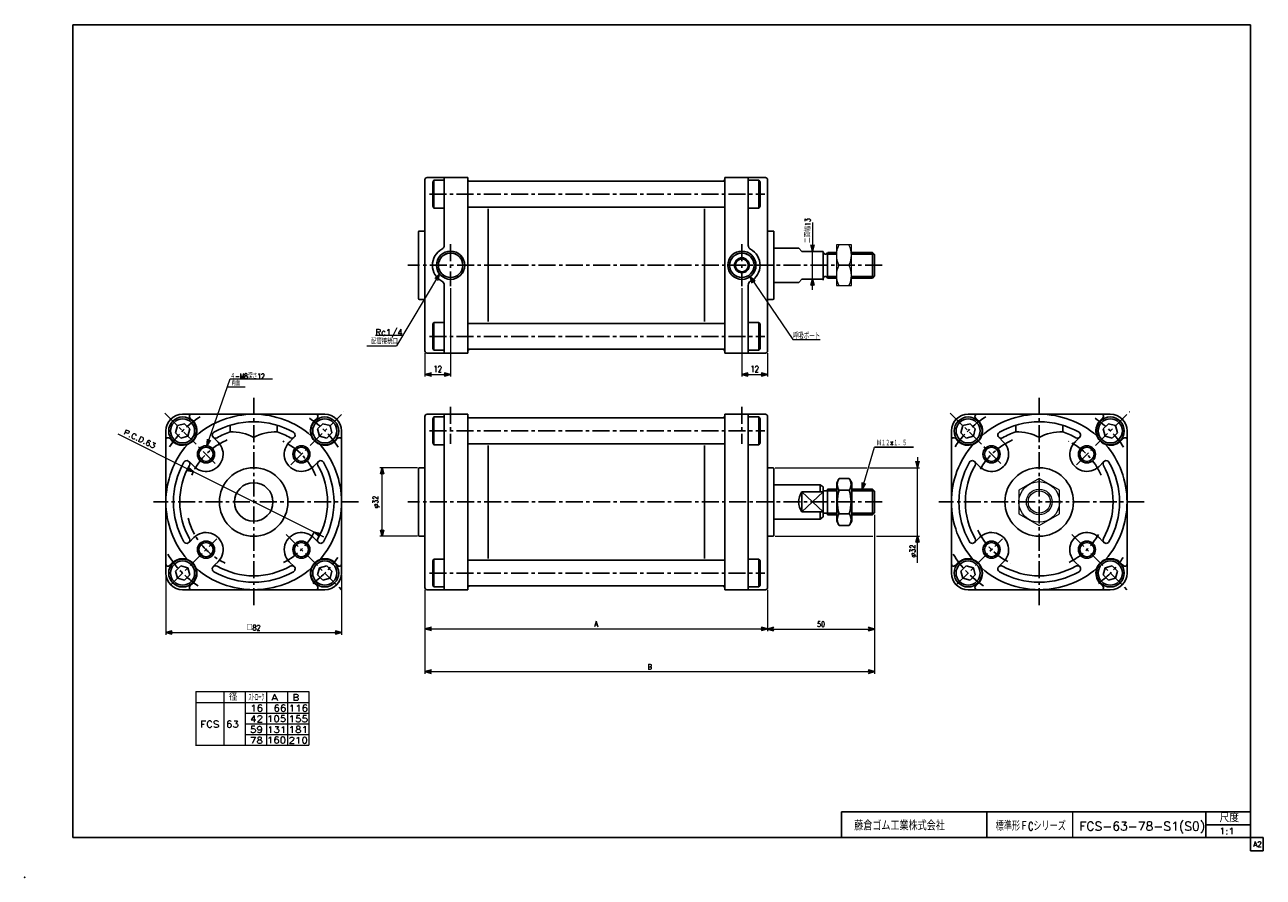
# Model space of a CAD drawing. Header units: millimetres. Extents: x -297 to 281, y -210 to 188.
import ezdxf
from ezdxf.enums import TextEntityAlignment as Align

# ---------------------------------------------------------------- set-up
doc = ezdxf.new("R2010")
doc.units = ezdxf.units.MM
doc.header["$LTSCALE"] = 0.25
doc.header["$PDSIZE"] = 1
doc.linetypes.add('CENTER', pattern=[50.8, 31.75, -6.35, 6.35, -6.35])
doc.layers.add('Layer0016', color=7, linetype='Continuous')
doc.styles.add('FdaStyle0', font='txt.shx', dxfattribs={"width": 0.75, "bigfont": 'bigfont'})
doc.dimstyles.new('DaDimRotatedStyle', dxfattribs={"dimtxt": 2.5, "dimasz": 3.000002, "dimexe": 1, "dimexo": 1, "dimgap": 1, "dimtad": 3, "dimdsep": 46, "dimtxsty": 'FdaStyle0', "dimblk1": 'OPEN30', "dimblk2": 'OPEN30', "dimsah": 1, "dimcen": 0.09, "dimclrd": 4, "dimclre": 4, "dimclrt": 4, "dimadec": 0, "dimazin": 2, "dimtfac": 1, "dimtdec": 4, "dimtmove": 0, "dimatfit": 0, "dimfxl": 1, "dimarcsym": 0})

# ---------------------------------------------------------------- blocks, each defined once
blk = doc.blocks.new('DC_GROUP_Φ63_1')
at = {"color": 4, "linetype": 'Continuous', "lineweight": 25}
for p, q in [((-157.79, 1.85), (-160.24, -0.6)), ((-154.45, 0.95), (-157.79, 1.85)), ((-153.55, -2.4), (-154.45, 0.95)), ((-160.24, -0.6), (-159.35, -3.95)), ((-159.35, -3.95), (-156, -4.84)), ((-156, -4.84), (-153.55, -2.4))]:
    blk.add_line(p, q, dxfattribs=at)
for radius in [6.5, 5.63]:
    blk.add_circle((-156.9, -1.5), radius, dxfattribs=at)
blk = doc.blocks.new('DC_GROUP_Φ63_2')
at = {"color": 4, "linetype": 'Continuous', "lineweight": 25}
for p, q in [((-225.75, 0.95), (-226.64, -2.4)), ((-222.4, 1.85), (-225.75, 0.95)), ((-219.95, -0.6), (-222.4, 1.85)), ((-226.64, -2.4), (-224.19, -4.84)), ((-224.19, -4.84), (-220.85, -3.95)), ((-220.85, -3.95), (-219.95, -0.6))]:
    blk.add_line(p, q, dxfattribs=at)
for radius in [6.5, 5.63]:
    blk.add_circle((-223.3, -1.5), radius, dxfattribs=at)
blk = doc.blocks.new('DC_GROUP_Φ63_3')
at = {"color": 4, "linetype": 'Continuous', "lineweight": 25}
for p, q in [((-224.19, -64.55), (-226.64, -67)), ((-226.64, -67), (-225.75, -70.35)), ((-220.85, -65.45), (-224.19, -64.55)), ((-222.4, -71.24), (-219.95, -68.8)), ((-219.95, -68.8), (-220.85, -65.45)), ((-225.75, -70.35), (-222.4, -71.24))]:
    blk.add_line(p, q, dxfattribs=at)
for radius in [6.5, 5.63]:
    blk.add_circle((-223.3, -67.9), radius, dxfattribs=at)
blk = doc.blocks.new('DC_GROUP_Φ63_4')
at = {"color": 4, "linetype": 'Continuous', "lineweight": 25}
for p, q in [((-159.35, -65.45), (-160.24, -68.8)), ((-160.24, -68.8), (-157.79, -71.24)), ((-156, -64.55), (-159.35, -65.45)), ((-153.55, -67), (-156, -64.55)), ((-154.45, -70.35), (-153.55, -67)), ((-157.79, -71.24), (-154.45, -70.35))]:
    blk.add_line(p, q, dxfattribs=at)
for radius in [6.5, 5.63]:
    blk.add_circle((-156.9, -67.9), radius, dxfattribs=at)
blk = doc.blocks.new('DC_GROUP_Φ63_5')
at = {"color": 4, "linetype": 'Continuous', "lineweight": 25}
for p, q in [((83.26, -23.73), (82.13, -25.7)), ((82.13, -43.7), (82.13, -25.7)), ((82.13, -43.7), (82.13, -25.7)), ((83.26, -23.73), (87.99, -23.73)), ((87.99, -23.73), (89.13, -25.7)), ((89.13, -43.7), (89.13, -25.7)), ((83.26, -29.21), (87.99, -29.21)), ((83.26, -40.18), (87.99, -40.18)), ((83.26, -45.67), (82.13, -43.7)), ((83.26, -45.67), (87.99, -45.67)), ((87.99, -45.67), (89.13, -43.7))]:
    blk.add_line(p, q, dxfattribs=at)
for centre, radius, start, end in [((87.27, -26.47), 4.86, 145.61111, 214.38889), ((83.98, -26.47), 4.86, 325.61111, 34.38889), ((100.57, -34.7), 18.15, 162.41112, 197.5889), ((70.69, -34.7), 18.15, 342.41111, 17.58889), ((87.27, -42.93), 4.86, 145.61111, 214.38889), ((83.98, -42.93), 4.86, 325.61111, 34.38889)]:
    blk.add_arc(centre, radius, start, end, dxfattribs=at)
blk = doc.blocks.new('DC_GROUP_Φ63_6')
at = {"color": 4, "linetype": 'Continuous', "lineweight": 25}
for p, q in [((83.26, -23.73), (82.13, -25.7)), ((82.13, -25.7), (82.13, -43.7)), ((82.13, -25.7), (82.13, -43.7)), ((83.26, -23.73), (87.99, -23.73)), ((87.99, -23.73), (89.13, -25.7)), ((89.13, -25.7), (89.13, -43.7)), ((83.26, -29.21), (87.99, -29.21)), ((83.26, -40.18), (87.99, -40.18)), ((83.26, -45.67), (82.13, -43.7)), ((83.26, -45.67), (87.99, -45.67)), ((87.99, -45.67), (89.13, -43.7))]:
    blk.add_line(p, q, dxfattribs=at)
for centre, radius, start, end in [((87.27, -26.47), 4.86, 145.61111, 214.38889), ((83.98, -26.47), 4.86, 325.61111, 34.38889), ((100.57, -34.7), 18.15, 162.4111, 197.58888), ((70.69, -34.7), 18.15, 342.41111, 17.58889), ((87.27, -42.93), 4.86, 145.61111, 214.38889), ((83.98, -42.93), 4.86, 325.61111, 34.38889)]:
    blk.add_arc(centre, radius, start, end, dxfattribs=at)
blk = doc.blocks.new('DC_GROUP_Φ63_12')
at = {"color": 4, "linetype": 'Continuous', "lineweight": 13}
for p, q in [((89, 85.37), (82, 85.37)), ((82, 85.37), (82, 66.37)), ((89, 66.37), (89, 85.37)), ((83.12, 75.87), (87.87, 75.87)), ((82, 66.37), (89, 66.37))]:
    blk.add_line(p, q, dxfattribs=at)
for centre, start, end in [((92.47, 80.62), 153.0711, 206.9289), ((78.52, 80.62), 333.0711, 26.9289), ((92.47, 71.12), 153.0711, 206.9289), ((78.52, 71.12), 333.0711, 26.9289)]:
    blk.add_arc(centre, 10.49, start, end, dxfattribs=at)
blk = doc.blocks.new('_OPEN30')
at = {"color": 0, "linetype": 'ByBlock', "lineweight": -2}
for p, q in [((-1, 0.267949), (0, 0)), ((0, 0), (-1, -0.267949)), ((0, 0), (-1, 0))]:
    blk.add_line(p, q, dxfattribs=at)
blk = doc.blocks.new('*D13')
at = {"color": 4, "linetype": 'Continuous', "lineweight": 13}
for p, q in [((-231.1, -68.9), (-231.1, -96.7)), ((-149.1, -68.9), (-149.1, -96.7)), ((-231.1, -95.7), (-149.1, -95.7))]:
    blk.add_line(p, q, dxfattribs=at)
at = {"color": 4, "xscale": 3.000002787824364, "yscale": 2.999989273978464}
for p, rotation in [((-231.1, -95.7), 180), ((-149.1, -95.7), 360)]:
    blk.add_blockref('_OPEN30', p, dxfattribs=dict(at, rotation=rotation))
at = {"color": 4, "insert": (-190.1, -94.7), "char_height": 2.5, "width": 10.625, "attachment_point": 8, "style": 'FdaStyle0'}
blk.add_mtext('\\T1.00;□82', dxfattribs=at)
blk = doc.blocks.new('*D14')
at = {"color": 4, "linetype": 'Continuous', "lineweight": 13}
for p, q in [((-110.15, -75.7), (-110.15, -94.95)), ((49.85, -75.7), (49.85, -94.95)), ((-110.15, -93.95), (49.85, -93.95))]:
    blk.add_line(p, q, dxfattribs=at)
at = {"color": 4, "xscale": 3.000002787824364, "yscale": 2.999989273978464}
for p, rotation in [((-110.15, -93.95), 180), ((49.85, -93.95), 360)]:
    blk.add_blockref('_OPEN30', p, dxfattribs=dict(at, rotation=rotation))
at = {"color": 4, "insert": (-30.15, -92.95), "char_height": 2.5, "width": 5.625, "attachment_point": 8, "style": 'FdaStyle0'}
blk.add_mtext('\\T1.00;A', dxfattribs=at)
blk = doc.blocks.new('*D15')
at = {"color": 4, "linetype": 'Continuous', "lineweight": 13}
for p, q in [((99.85, -40.7), (99.85, -114.95)), ((-110.15, -75.7), (-110.15, -114.95)), ((-110.15, -113.95), (99.85, -113.95))]:
    blk.add_line(p, q, dxfattribs=at)
at = {"color": 4, "xscale": 3.000002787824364, "yscale": 2.999989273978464}
for p, rotation in [((-110.15, -113.95), 180), ((99.85, -113.95), 360)]:
    blk.add_blockref('_OPEN30', p, dxfattribs=dict(at, rotation=rotation))
at = {"color": 4, "insert": (-5.15, -112.95), "char_height": 2.5, "width": 5.625, "attachment_point": 8, "style": 'FdaStyle0'}
blk.add_mtext('\\T1.00;B', dxfattribs=at)
blk = doc.blocks.new('DA_IMAGEDIMGROUP_1')
at = {"color": 4, "linetype": 'Continuous', "lineweight": 13}
for p, q in [((70.88, 95.83), (70.88, 82.37)), ((70.88, 69.37), (70.88, 82.37)), ((70.88, 64.37), (70.88, 69.37))]:
    blk.add_line(p, q, dxfattribs=at)
at = {"color": 4, "xscale": 3.000002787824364, "yscale": 2.999989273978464}
for p, rotation in [((70.88, 82.37), 270), ((70.88, 69.37), 90)]:
    blk.add_blockref('_OPEN30', p, dxfattribs=dict(at, rotation=rotation))
at = {"color": 4, "insert": (69.88, 86.27), "char_height": 2.5, "width": 15.625, "attachment_point": 7, "rotation": 90, "style": 'FdaStyle0'}
blk.add_mtext('\\T1.00;二面幅13', dxfattribs=at)
blk = doc.blocks.new('*D17')
at = {"color": 4, "linetype": 'Continuous', "lineweight": 13}
for p, q in [((-113.65, -18.7), (-131.15, -18.7)), ((-130.15, -50.7), (-130.15, -18.7)), ((-113.65, -50.7), (-131.15, -50.7))]:
    blk.add_line(p, q, dxfattribs=at)
at = {"color": 4, "xscale": 3.000002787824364, "yscale": 2.999989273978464}
for p, rotation in [((-130.15, -18.7), 90), ((-130.15, -50.7), 270)]:
    blk.add_blockref('_OPEN30', p, dxfattribs=dict(at, rotation=rotation))
at = {"color": 4, "insert": (-131.15, -34.7), "char_height": 2.5, "width": 12.5, "attachment_point": 8, "rotation": 90, "style": 'FdaStyle0'}
blk.add_mtext('\\T1.00;φ32', dxfattribs=at)
blk = doc.blocks.new('DC_GROUP_Φ63_13')
at = {"color": 4, "linetype": 'Continuous', "lineweight": 13}
for p, q in [((119.85, -13.7), (119.85, -18.7)), ((53.35, -18.7), (96.22, -18.7)), ((97.52, -18.7), (100.16, -18.7)), ((100.16, -18.7), (120.85, -18.7)), ((119.85, -50.7), (119.85, -18.7)), ((53.35, -50.7), (98.97, -50.7)), ((100.69, -50.7), (120.85, -50.7)), ((119.85, -63.1), (119.85, -50.7))]:
    blk.add_line(p, q, dxfattribs=at)
at = {"color": 4, "xscale": 3.000002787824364, "yscale": 2.999989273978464}
for p, rotation in [((119.85, -18.7), 270), ((119.85, -50.7), 90)]:
    blk.add_blockref('_OPEN30', p, dxfattribs=dict(at, rotation=rotation))
at = {"color": 4, "style": 'FdaStyle0', "width": 0.75}
blk.add_text('φ32', height=2.5, rotation=90, dxfattribs=at).set_placement((118.85, -60.6), (118.85, -54.6), align=Align.FIT)
blk = doc.blocks.new('*D19')
at = {"color": 4, "linetype": 'Continuous', "lineweight": 13}
for p, q in [((99.85, -40.7), (99.85, -95.05)), ((49.85, -75.7), (49.85, -95.05)), ((49.85, -94.05), (99.85, -94.05))]:
    blk.add_line(p, q, dxfattribs=at)
at = {"color": 4, "xscale": 3.000002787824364, "yscale": 2.999989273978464}
for p, rotation in [((49.85, -94.05), 180), ((99.85, -94.05), 360)]:
    blk.add_blockref('_OPEN30', p, dxfattribs=dict(at, rotation=rotation))
at = {"color": 4, "insert": (74.85, -93.05), "char_height": 2.5, "width": 8.125, "attachment_point": 8, "style": 'FdaStyle0'}
blk.add_mtext('\\T1.00;50', dxfattribs=at)
blk = doc.blocks.new('*D20')
at = {"color": 4, "linetype": 'Continuous', "lineweight": 13}
for p, q in [((-98.15, 65.11), (-98.15, 23.87)), ((-110.15, 34.87), (-110.15, 23.87)), ((-110.15, 24.87), (-98.15, 24.87))]:
    blk.add_line(p, q, dxfattribs=at)
at = {"color": 4, "xscale": 3.000002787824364, "yscale": 2.999989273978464}
for p, rotation in [((-110.15, 24.87), 180), ((-98.15, 24.87), 360)]:
    blk.add_blockref('_OPEN30', p, dxfattribs=dict(at, rotation=rotation))
at = {"color": 4, "insert": (-104.15, 25.87), "char_height": 3, "width": 9.75, "attachment_point": 8, "style": 'FdaStyle0'}
blk.add_mtext('\\T1.00;12', dxfattribs=at)
blk = doc.blocks.new('*D21')
at = {"color": 4, "linetype": 'Continuous', "lineweight": 13}
for p, q in [((37.85, 65.11), (37.85, 23.87)), ((49.85, 34.87), (49.85, 23.87)), ((37.85, 24.87), (49.85, 24.87))]:
    blk.add_line(p, q, dxfattribs=at)
at = {"color": 4, "xscale": 3.000002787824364, "yscale": 2.999989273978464}
for p, rotation in [((37.85, 24.87), 180), ((49.85, 24.87), 360)]:
    blk.add_blockref('_OPEN30', p, dxfattribs=dict(at, rotation=rotation))
at = {"color": 4, "insert": (43.85, 25.87), "char_height": 3, "width": 9.75, "attachment_point": 8, "style": 'FdaStyle0'}
blk.add_mtext('\\T1.00;12', dxfattribs=at)
blk = doc.blocks.new('DC_GROUP_Φ63_14')
at = {"color": 4, "linetype": 'Continuous', "lineweight": 13}
for p, q in [((41.69, 70.5), (61.65, 41.23)), ((61.65, 41.23), (74.45, 41.23))]:
    blk.add_line(p, q, dxfattribs=at)
at = {"color": 4, "xscale": 3.000002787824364, "yscale": 2.999989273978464, "rotation": 124.2905362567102}
blk.add_blockref('_OPEN30', (41.69, 70.5), dxfattribs=at)
at = {"color": 4, "style": 'FdaStyle0', "width": 0.680851}
blk.add_text('呼吸ポート', height=3, dxfattribs=at).set_placement((61.65, 41.23), (74.45, 41.23), align=Align.FIT)
blk = doc.blocks.new('DC_GROUP_Φ63_15')
at = {"color": 4, "linetype": 'Continuous', "lineweight": 13}
for p, q in [((-103.33, 71.82), (-123.35, 38.19)), ((-120.46, 43.05), (-133.26, 43.05))]:
    blk.add_line(p, q, dxfattribs=at)
at = {"color": 4, "xscale": 3.000002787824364, "yscale": 2.999989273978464, "rotation": 59.22493544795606}
blk.add_blockref('_OPEN30', (-103.33, 71.82), dxfattribs=at)
at = {"color": 4, "style": 'FdaStyle0', "width": 0.810127}
blk.add_text('Rc1/4', height=3, dxfattribs=at).set_placement((-133.26, 43.05), (-120.46, 43.05), align=Align.FIT)
blk = doc.blocks.new('DC_GROUP_Φ63_16')
at = {"color": 4, "linetype": 'Continuous', "lineweight": 13}
for p, q in [((-211.96, -8.45), (-201.01, 22.77)), ((-201.01, 22.77), (-181.29, 22.77))]:
    blk.add_line(p, q, dxfattribs=at)
at = {"color": 4, "xscale": 3.000002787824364, "yscale": 2.999989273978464, "rotation": 250.6716215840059}
blk.add_blockref('_OPEN30', (-211.96, -8.45), dxfattribs=at)
at = {"color": 4, "style": 'FdaStyle0', "width": 0.744186}
blk.add_text('４-M8深さ12', height=2.5, dxfattribs=at).set_placement((-201.01, 22.77), (-185.01, 22.77), align=Align.FIT)
blk = doc.blocks.new('DC_GROUP_Φ63_7')
at = {"layer": 'Layer0016', "color": 4, "linetype": 'Continuous', "lineweight": 25}
for p, q in [((209.02, 1.85), (206.57, -0.6)), ((212.36, 0.95), (209.02, 1.85)), ((213.26, -2.4), (212.36, 0.95)), ((206.57, -0.6), (207.46, -3.95)), ((207.46, -3.95), (210.81, -4.84)), ((210.81, -4.84), (213.26, -2.4))]:
    blk.add_line(p, q, dxfattribs=at)
for radius in [6.5, 5.63]:
    blk.add_circle((209.91, -1.5), radius, dxfattribs=at)
blk = doc.blocks.new('DC_GROUP_Φ63_8')
at = {"layer": 'Layer0016', "color": 4, "linetype": 'Continuous', "lineweight": 25}
for p, q in [((141.06, 0.95), (140.17, -2.4)), ((144.41, 1.85), (141.06, 0.95)), ((146.86, -0.6), (144.41, 1.85)), ((140.17, -2.4), (142.62, -4.84)), ((142.62, -4.84), (145.96, -3.95)), ((145.96, -3.95), (146.86, -0.6))]:
    blk.add_line(p, q, dxfattribs=at)
for radius in [6.5, 5.63]:
    blk.add_circle((143.51, -1.5), radius, dxfattribs=at)
blk = doc.blocks.new('DC_GROUP_Φ63_9')
at = {"layer": 'Layer0016', "color": 4, "linetype": 'Continuous', "lineweight": 25}
for p, q in [((142.62, -64.55), (140.17, -67)), ((140.17, -67), (141.06, -70.35)), ((145.96, -65.45), (142.62, -64.55)), ((144.41, -71.24), (146.86, -68.8)), ((146.86, -68.8), (145.96, -65.45)), ((141.06, -70.35), (144.41, -71.24))]:
    blk.add_line(p, q, dxfattribs=at)
for radius in [6.5, 5.63]:
    blk.add_circle((143.51, -67.9), radius, dxfattribs=at)
blk = doc.blocks.new('DC_GROUP_Φ63_10')
at = {"layer": 'Layer0016', "color": 4, "linetype": 'Continuous', "lineweight": 25}
for p, q in [((207.46, -65.45), (206.57, -68.8)), ((206.57, -68.8), (209.02, -71.24)), ((210.81, -64.55), (207.46, -65.45)), ((213.26, -67), (210.81, -64.55)), ((212.36, -70.35), (213.26, -67)), ((209.02, -71.24), (212.36, -70.35))]:
    blk.add_line(p, q, dxfattribs=at)
for radius in [6.5, 5.63]:
    blk.add_circle((209.91, -67.9), radius, dxfattribs=at)
blk = doc.blocks.new('DC_GROUP_Φ63_11')
at = {"layer": 'Layer0016', "color": 4, "linetype": 'Continuous', "lineweight": 13}
for p, q in [((176.71, -23.73), (167.21, -29.21)), ((186.21, -29.21), (176.71, -23.73)), ((167.21, -29.21), (167.21, -40.18)), ((186.21, -40.18), (186.21, -29.21)), ((167.21, -40.18), (176.71, -45.67)), ((176.71, -45.67), (186.21, -40.18))]:
    blk.add_line(p, q, dxfattribs=at)
for radius in [9.5, 6, 5.19]:
    blk.add_circle((176.71, -34.7), radius, dxfattribs=at)

msp = doc.modelspace()

# ---------------------------------------------------------------- linework, layer by layer
at = {"color": 5, "linetype": 'Continuous', "lineweight": 25}
for p, q in [((275.311, 188.225), (-274.587, 188.225)), ((-274.587, -191.449), (-274.587, 188.225)), ((275.311, -197.699), (275.311, 188.225)), ((281.311, -191.449), (-274.587, -191.449)), ((281.311, -197.699), (281.311, -191.449)), ((275.311, -197.699), (281.311, -197.699))]:
    msp.add_line(p, q, dxfattribs=at)
at = {"color": 4, "linetype": 'Continuous', "lineweight": 25}
for p, q in [((-110.147, 115.875), (-110.147, 75.875)), ((-109.147, 116.875), (-90.147, 116.875)), ((-101.147, 85.108), (-101.147, 116.875)), ((-90.147, 116.875), (-90.147, 75.875)), ((48.853, 116.875), (29.853, 116.875)), ((29.853, 116.875), (29.853, 75.875)), ((40.853, 85.108), (40.853, 116.875)), ((49.853, 115.875), (49.853, 75.875)), ((-106.457, 114.709), (-105.957, 115.575)), ((-106.457, 103.441), (-106.457, 114.709)), ((-101.308, 115.575), (-105.957, 115.575)), ((-105.957, 102.575), (-105.957, 115.575)), ((-90.147, 115.125), (29.853, 115.125)), ((-89.147, 115.125), (-80.647, 115.125)), ((28.853, 115.125), (29.853, 115.125)), ((41.203, 115.575), (45.853, 115.575)), ((45.853, 102.575), (45.853, 115.575)), ((46.353, 114.709), (45.853, 115.575)), ((46.353, 103.441), (46.353, 114.709)), ((-105.957, 102.575), (-106.457, 103.441)), ((-101.308, 102.575), (-105.957, 102.575)), ((-90.147, 103.075), (29.853, 103.075)), ((-80.647, 102.209), (-80.647, 93.872)), ((20.353, 102.209), (20.353, 75.875)), ((41.203, 102.575), (45.853, 102.575)), ((45.853, 102.575), (46.353, 103.441)), ((-80.647, 75.875), (-80.647, 97.941)), ((-113.147, 91.375), (-113.147, 75.875)), ((-112.647, 91.875), (-110.147, 91.875)), ((52.353, 91.875), (49.853, 91.875)), ((52.853, 91.375), (52.853, 75.875)), ((52.853, 83.875), (64.409, 83.875)), ((65.909, 82.375), (64.409, 83.875)), ((65.909, 82.375), (75.853, 82.375)), ((75.853, 82.375), (75.853, 68.875)), ((77.853, 81.875), (77.853, 69.875)), ((77.853, 81.075), (81.995, 81.075)), ((77.939, 81.875), (82.059, 81.875)), ((88.995, 81.075), (99.653, 81.075)), ((89.126, 81.875), (98.853, 81.875)), ((89.126, 81.875), (98.853, 81.875)), ((89.126, 81.875), (98.853, 81.875)), ((89.126, 81.075), (99.653, 81.075)), ((89.126, 81.075), (99.653, 81.075)), ((99.853, 80.875), (98.853, 81.875)), ((98.853, 81.875), (98.853, 69.875)), ((99.853, 80.875), (98.853, 81.875)), ((98.853, 69.875), (98.853, 81.875)), ((98.853, 81.875), (98.853, 69.875)), ((99.853, 80.875), (98.853, 81.875)), ((-113.147, 60.375), (-113.147, 75.875)), ((-110.147, 35.875), (-110.147, 75.875)), ((-90.147, 34.875), (-90.147, 75.875)), ((-80.647, 75.875), (-80.647, 53.808)), ((20.353, 49.541), (20.353, 75.875)), ((29.853, 34.875), (29.853, 75.875)), ((49.853, 35.875), (49.853, 75.875)), ((52.853, 60.375), (52.853, 75.875)), ((99.853, 70.875), (99.853, 80.875)), ((99.853, 80.875), (99.853, 70.875)), ((77.781, 69.875), (82.059, 69.875)), ((77.853, 70.675), (81.995, 70.675)), ((88.932, 69.875), (98.853, 69.875)), ((88.995, 70.675), (99.653, 70.675)), ((89.126, 70.675), (99.653, 70.675)), ((89.126, 70.675), (99.653, 70.675)), ((89.126, 69.875), (98.853, 69.875)), ((89.126, 69.875), (98.853, 69.875)), ((99.853, 70.875), (98.853, 69.875)), ((99.853, 70.875), (98.853, 69.875)), ((99.853, 70.875), (98.853, 69.875)), ((-101.147, 66.642), (-101.147, 34.875)), ((40.853, 66.642), (40.853, 34.875)), ((52.853, 67.875), (64.409, 67.875)), ((65.909, 69.375), (64.409, 67.875)), ((65.909, 69.375), (75.853, 69.375)), ((-112.647, 59.875), (-110.147, 59.875)), ((-80.647, 49.541), (-80.647, 57.877)), ((52.353, 59.875), (49.853, 59.875)), ((-105.957, 49.175), (-106.457, 48.309)), ((-106.457, 48.309), (-106.457, 37.041)), ((-101.308, 49.175), (-105.957, 49.175)), ((-105.957, 49.175), (-105.957, 36.175)), ((-90.147, 48.675), (29.853, 48.675)), ((41.203, 49.175), (45.853, 49.175)), ((45.853, 49.175), (45.853, 36.175)), ((45.853, 49.175), (46.353, 48.309)), ((46.353, 48.309), (46.353, 37.041)), ((-109.147, 34.875), (-90.147, 34.875)), ((-106.457, 37.041), (-105.957, 36.175)), ((-101.308, 36.175), (-105.957, 36.175)), ((-90.147, 36.625), (29.853, 36.625)), ((-89.147, 36.625), (-80.647, 36.625)), ((28.853, 36.625), (29.853, 36.625)), ((48.853, 34.875), (29.853, 34.875)), ((41.203, 36.175), (45.853, 36.175)), ((46.353, 37.041), (45.853, 36.175)), ((-223.298, 6.301), (-190.098, 6.301)), ((-190.098, 6.301), (-156.898, 6.301)), ((-109.147, 6.301), (-90.147, 6.301)), ((-101.147, -34.699), (-101.147, 6.301)), ((-90.147, 6.301), (-90.147, -34.699)), ((48.853, 6.301), (29.853, 6.301)), ((29.853, 6.301), (29.853, -34.699)), ((40.853, -34.699), (40.853, 6.301)), ((-218.559, 3.308), (-219.845, 4.594)), ((-201.098, 1.152), (-201.098, -1.999)), ((-179.098, 1.152), (-179.098, -1.999)), ((-161.637, 3.308), (-160.351, 4.594)), ((-110.147, 5.301), (-110.147, -34.699)), ((-106.457, 4.135), (-105.957, 5.001)), ((-106.457, -7.133), (-106.457, 4.135)), ((-101.308, 5.001), (-105.957, 5.001)), ((-105.957, -7.999), (-105.957, 5.001)), ((-90.147, 4.551), (29.853, 4.551)), ((-89.147, 4.551), (-80.647, 4.551)), ((28.853, 4.551), (29.853, 4.551)), ((41.203, 5.001), (45.853, 5.001)), ((45.853, -7.999), (45.853, 5.001)), ((46.353, 4.135), (45.853, 5.001)), ((46.353, -7.133), (46.353, 4.135)), ((49.853, 5.301), (49.853, -34.699)), ((-231.098, -34.699), (-231.098, -1.499)), ((-228.105, -6.237), (-229.391, -4.952)), ((-206.715, -6.768), (-208.994, -4.488)), ((-174.211, -7.498), (-171.201, -4.488)), ((-152.091, -6.237), (-150.805, -4.952)), ((-149.098, -1.499), (-149.098, -34.699)), ((-105.957, -7.999), (-106.457, -7.133)), ((-101.308, -7.999), (-105.957, -7.999)), ((-90.147, -7.499), (29.853, -7.499)), ((-80.647, -8.364), (-80.647, -16.701)), ((20.353, -8.364), (20.353, -34.699)), ((41.203, -7.999), (45.853, -7.999)), ((45.853, -7.999), (46.353, -7.133)), ((99.853, -9.03), (118.03, -9.03)), ((-217.298, -18.812), (-220.308, -15.802)), ((-162.167, -18.082), (-159.887, -15.802)), ((-80.647, -34.699), (-80.647, -12.632)), ((-113.147, -19.199), (-113.147, -34.699)), ((-112.647, -18.699), (-110.147, -18.699)), ((52.353, -18.699), (49.853, -18.699)), ((52.853, -19.199), (52.853, -34.699)), ((52.853, -26.699), (74.353, -26.699)), ((74.353, -26.699), (75.853, -27.699)), ((74.353, -26.699), (74.353, -30.039)), ((74.353, -26.699), (75.853, -27.699)), ((74.353, -30.039), (74.353, -26.699)), ((75.853, -27.699), (75.853, -41.699)), ((75.853, -41.699), (75.853, -27.699)), ((77.781, -28.699), (82.126, -28.699)), ((77.853, -28.699), (77.853, -40.699)), ((77.853, -40.699), (77.853, -28.699)), ((77.939, -28.699), (82.126, -28.699)), ((89.126, -28.699), (98.853, -28.699)), ((89.126, -28.699), (98.853, -28.699)), ((99.853, -29.699), (98.853, -28.699)), ((98.853, -28.699), (98.853, -40.699)), ((99.853, -29.699), (98.853, -28.699)), ((98.853, -40.699), (98.853, -28.699)), ((-231.098, -67.899), (-231.098, -34.699)), ((-149.098, -34.699), (-149.098, -67.899)), ((-113.147, -50.199), (-113.147, -34.699)), ((-110.147, -74.699), (-110.147, -34.699)), ((-101.147, -34.699), (-101.147, -75.699)), ((-90.147, -75.699), (-90.147, -34.699)), ((-80.647, -34.699), (-80.647, -56.765)), ((20.353, -61.033), (20.353, -34.699)), ((29.853, -75.699), (29.853, -34.699)), ((40.853, -34.699), (40.853, -75.699)), ((49.853, -74.699), (49.853, -34.699)), ((52.853, -50.199), (52.853, -34.699)), ((65.853, -30.039), (65.853, -39.359)), ((65.853, -30.039), (75.853, -30.039)), ((65.853, -30.039), (75.853, -39.359)), ((75.853, -30.039), (65.853, -39.359)), ((65.853, -39.359), (65.853, -30.039)), ((65.853, -30.039), (75.853, -30.039)), ((65.853, -39.359), (75.853, -30.039)), ((75.853, -39.359), (65.853, -30.039)), ((75.853, -29.499), (77.853, -29.499)), ((75.853, -29.499), (77.853, -29.499)), ((77.853, -29.499), (82.126, -29.499)), ((77.853, -29.499), (82.126, -29.499)), ((89.126, -29.499), (99.653, -29.499)), ((89.126, -29.499), (99.653, -29.499)), ((99.853, -29.699), (99.853, -39.699)), ((99.853, -39.699), (99.853, -29.699)), ((65.853, -39.359), (75.853, -39.359)), ((65.853, -39.359), (75.853, -39.359)), ((74.353, -39.359), (74.353, -42.699)), ((74.353, -42.699), (74.353, -39.359)), ((75.853, -39.899), (77.853, -39.899)), ((75.853, -39.899), (77.853, -39.899)), ((77.853, -39.899), (82.126, -39.899)), ((77.853, -39.899), (82.126, -39.899)), ((89.126, -39.899), (99.653, -39.899)), ((89.126, -39.899), (99.653, -39.899)), ((99.853, -39.699), (98.853, -40.699)), ((99.853, -39.699), (98.853, -40.699)), ((52.853, -42.699), (74.353, -42.699)), ((74.353, -42.699), (75.853, -41.699)), ((74.353, -42.699), (75.853, -41.699)), ((77.781, -40.699), (82.126, -40.699)), ((77.939, -40.699), (82.126, -40.699)), ((89.126, -40.699), (98.853, -40.699)), ((89.126, -40.699), (98.853, -40.699)), ((-218.028, -51.316), (-220.308, -53.595)), ((-162.897, -50.585), (-159.887, -53.595)), ((-112.647, -50.699), (-110.147, -50.699)), ((52.353, -50.699), (49.853, -50.699)), ((-80.647, -61.033), (-80.647, -52.696)), ((-228.105, -63.16), (-229.391, -64.445)), ((-205.984, -61.899), (-208.994, -64.909)), ((-173.481, -62.629), (-171.201, -64.909)), ((-152.091, -63.16), (-150.805, -64.445)), ((-105.957, -61.399), (-106.457, -62.265)), ((-106.457, -62.265), (-106.457, -73.533)), ((-101.308, -61.399), (-105.957, -61.399)), ((-105.957, -61.399), (-105.957, -74.399)), ((-90.147, -61.899), (29.853, -61.899)), ((41.203, -61.399), (45.853, -61.399)), ((45.853, -61.399), (45.853, -74.399)), ((45.853, -61.399), (46.353, -62.265)), ((46.353, -62.265), (46.353, -73.533)), ((-218.559, -72.706), (-219.845, -73.991)), ((-161.637, -72.706), (-160.351, -73.991)), ((-106.457, -73.533), (-105.957, -74.399)), ((-101.308, -74.399), (-105.957, -74.399)), ((-90.147, -73.949), (29.853, -73.949)), ((-89.147, -73.949), (-80.647, -73.949)), ((28.853, -73.949), (29.853, -73.949)), ((41.203, -74.399), (45.853, -74.399)), ((46.353, -73.533), (45.853, -74.399)), ((-190.098, -75.699), (-223.298, -75.699)), ((-156.898, -75.699), (-190.098, -75.699)), ((-109.147, -75.699), (-90.147, -75.699)), ((48.853, -75.699), (29.853, -75.699)), ((84.311, -179.449), (275.311, -179.449)), ((84.311, -190.913), (84.311, -179.449)), ((152.311, -179.449), (152.311, -191.449)), ((254.446, -191.449), (254.446, -179.449)), ((254.446, -185.449), (275.311, -185.449))]:
    msp.add_line(p, q, dxfattribs=at)
at = {"color": 4, "linetype": 'CENTER', "lineweight": 25}
for p, q in [((-108.047, 109.075), (48.644, 109.075)), ((-98.147, 85.735), (-98.147, 66.107)), ((37.853, 85.735), (37.853, 66.107)), ((103.296, 75.875), (-118.079, 75.875)), ((-108.047, 42.675), (48.644, 42.675)), ((-190.098, 13.913), (-190.098, -82.908)), ((-231.628, 6.832), (-206.715, -18.082)), ((-172.738, -17.339), (-147.944, 7.455)), ((-98.147, 9.783), (-98.147, -7.499)), ((37.853, 9.783), (37.853, -7.499)), ((37.853, 9.783), (37.853, -7.499)), ((-108.047, -1.499), (48.644, -1.499)), ((-141.172, -34.699), (-236.935, -34.699)), ((103.296, -34.699), (-118.079, -34.699)), ((-228.813, -73.414), (-207.328, -51.929)), ((-174.941, -49.855), (-149.098, -75.699)), ((-108.047, -67.899), (48.644, -67.899))]:
    msp.add_line(p, q, dxfattribs=at)
at = {"color": 4, "linetype": 'Continuous', "lineweight": 13}
for p, q in [((-137.342, 38.211), (-123.353, 38.211)), ((-202.48, 19.116), (-194.159, 19.116)), ((-253.61, -2.877), (-218.26, -20.588)), ((93.989, -28.699), (99.853, -9.03)), ((-161.935, -48.809), (-218.26, -20.588)), ((-161.935, -48.809), (-157.465, -51.049)), ((-157.465, -51.049), (-161.935, -48.809)), ((-217.181, -123.295), (-164.376, -123.295)), ((-217.181, -123.295), (-217.181, -148.295)), ((-203.972, -123.295), (-203.972, -148.295)), ((-194.073, -123.295), (-194.073, -148.295)), ((-184.174, -123.295), (-184.174, -148.295)), ((-174.275, -123.295), (-174.275, -148.295)), ((-164.376, -123.295), (-164.376, -148.295)), ((-217.181, -128.295), (-164.376, -128.295)), ((-194.073, -133.295), (-164.376, -133.295)), ((-194.049, -138.295), (-164.376, -138.295)), ((-194.073, -143.295), (-164.376, -143.295)), ((-217.352, -148.295), (-164.376, -148.295)), ((192.311, -179.449), (192.311, -191.449))]:
    msp.add_line(p, q, dxfattribs=at)
at = {"color": 4, "linetype": 'Continuous', "lineweight": 25}
for centre, radius in [((-98.147, 75.875), 6.6), ((-98.147, 75.875), 5.7), ((37.853, 75.875), 6.6), ((37.853, 75.875), 5.7), ((-212.372, -12.425), 4), ((-212.372, -12.425), 3.3), ((-167.824, -12.425), 4), ((-167.824, -12.425), 3.3), ((-190.098, -34.699), 16), ((-190.098, -34.699), 9), ((-212.372, -56.972), 4), ((-212.372, -56.972), 3.3), ((-167.824, -56.972), 4), ((-167.824, -56.972), 3.3)]:
    msp.add_circle(centre, radius, dxfattribs=at)
for centre, radius, start, end in [((-109.147, 115.875), 1, 90, 180), ((-89.147, 116.125), 1, 180, 270), ((28.853, 116.125), 1, 270, 0), ((48.853, 115.875), 1, 0, 90), ((-112.647, 91.375), 0.5, 90, 180), ((52.353, 91.375), 0.5, 0, 90), ((-98.147, 75.875), 8.5, 118.43689, 241.56311), ((-103.147, 85.108), 2, 298.43689, 0), ((42.853, 85.108), 2, 180, 241.56311), ((37.853, 75.875), 8.5, 298.43689, 61.56311), ((76.853, 82.075), 1, 180, 348.690068), ((76.853, 69.675), 1, 11.309932, 180), ((-103.147, 66.642), 2, 0, 61.56311), ((42.853, 66.642), 2, 118.43689, 180), ((-112.647, 60.375), 0.5, 180, 270), ((52.353, 60.375), 0.5, 270, 360), ((-109.147, 35.875), 1, 180, 270), ((-89.147, 35.625), 1, 90, 180), ((28.853, 35.625), 1, 0, 90), ((48.853, 35.875), 1, 270, 360), ((-223.298, -1.499), 7.8, 90, 180), ((-219.138, 5.301), 1, 90, 225), ((-190.098, -34.699), 41, 90, 130.963013), ((-190.098, -34.699), 41, 49.036987, 90), ((-161.058, 5.301), 1, 315, 90), ((-156.898, -1.499), 7.8, 0, 90), ((-109.147, 5.301), 1, 90, 180), ((48.853, 5.301), 1, 0, 90), ((-223.332, -1.465), 6.75, 220.873018, 45), ((-190.098, -34.699), 37.5, 90, 119.699059), ((-190.098, -34.699), 37.5, 60.300941, 90), ((-156.864, -1.465), 6.75, 128.878841, 320.129464), ((-89.147, 5.551), 1, 180, 270), ((28.853, 5.551), 1, 270, 0), ((-230.098, -5.659), 1, 45, 180), ((-207.934, -3.428), 1.5, 119.699059, 299.699059), ((-190.098, -34.699), 34.5, 108.592823, 119.699059), ((-199.894, -21.963), 20, 60.421453, 93.451022), ((-180.302, -21.963), 20, 86.548978, 119.578547), ((-190.098, -34.699), 34.5, 60.300941, 71.407177), ((-172.262, -3.428), 1.5, 240.300941, 60.300941), ((-150.098, -5.659), 1, 0, 135), ((-190.098, -34.699), 41, 139.036987, 180), ((-212.372, -12.425), 8, 220.836763, 45), ((-167.824, -12.425), 8, 130.836763, 315), ((-190.098, -34.699), 41, 0, 40.963013), ((-190.098, -34.699), 37.5, 150.300941, 180), ((-221.369, -16.863), 1.5, 330.300941, 150.300941), ((-158.827, -16.863), 1.5, 29.699059, 209.699059), ((-190.098, -34.699), 37.5, 0, 29.699059), ((-190.098, -34.699), 34.5, 150.300941, 180), ((-190.098, -34.699), 34.5, 0, 29.699059), ((-112.647, -19.199), 0.5, 90, 180), ((52.353, -19.199), 0.5, 0, 90), ((-190.098, -34.699), 41, 180, 220.963013), ((-190.098, -34.699), 37.5, 180, 209.699059), ((-190.098, -34.699), 34.5, 180, 209.699059), ((-190.098, -34.699), 34.5, 330.300941, 360), ((-190.098, -34.699), 41, 319.036987, 360), ((-190.098, -34.699), 37.5, 330.300941, 360), ((72.355, -34.699), 8, 144.373428, 215.626572), ((72.355, -34.699), 8, 144.373428, 215.626572), ((-221.369, -52.535), 1.5, 209.699059, 29.699059), ((-212.372, -56.972), 8, 310.836763, 135), ((-167.824, -56.972), 8, 40.836763, 225), ((-158.827, -52.535), 1.5, 150.300941, 330.300941), ((-112.647, -50.199), 0.5, 180, 270), ((52.353, -50.199), 0.5, 270, 360), ((-223.332, -67.933), 6.75, 315, 135), ((-156.864, -67.933), 6.75, 39.177333, 225), ((-230.098, -63.738), 1, 180, 315), ((-223.298, -67.899), 7.8, 180, 270), ((-190.098, -34.699), 41, 229.036987, 270), ((-207.934, -65.97), 1.5, 60.300941, 240.300941), ((-190.098, -34.699), 37.5, 240.300941, 270), ((-190.098, -34.699), 34.5, 240.300941, 270), ((-190.098, -34.699), 34.5, 270, 299.699059), ((-190.098, -34.699), 41, 270, 310.963013), ((-190.098, -34.699), 37.5, 270, 299.699059), ((-172.262, -65.97), 1.5, 299.699059, 119.699059), ((-156.898, -67.899), 7.8, 270, 0), ((-150.098, -63.738), 1, 225, 360), ((-219.138, -74.699), 1, 135, 270), ((-161.058, -74.699), 1, 270, 45), ((-109.147, -74.699), 1, 180, 270), ((-89.147, -74.949), 1, 90, 180), ((28.853, -74.949), 1, 0, 90), ((48.853, -74.699), 1, 270, 360)]:
    msp.add_arc(centre, radius, start, end, dxfattribs=at)
at = {"color": 4, "linetype": 'CENTER', "lineweight": 25}
for radius, start, end in [(47, 122.145819, 146.664043), (47, 33.005619, 56.339512), (31.5, 113.202065, 159.45418), (31.5, 22.787587, 64.389275), (31.5, 194.023959, 245.007743), (31.5, 296.189395, 336.253883), (47, 211.276095, 236.935978), (47, 305.979504, 326.588011)]:
    msp.add_arc((-190.098, -34.699), radius, start, end, dxfattribs=at)
at = {"color": 5, "linetype": 'Continuous'}
msp.add_point((-297, -210), dxfattribs=at)
at = {"layer": 'Layer0016', "color": 4, "linetype": 'Continuous', "lineweight": 25}
for p, q in [((34.853, 77.607), (37.853, 79.339)), ((34.853, 77.607), (34.853, 74.143)), ((37.82, 79.358), (40.853, 77.607)), ((40.853, 77.607), (40.853, 74.143)), ((34.853, 74.143), (37.853, 72.411)), ((37.853, 72.411), (40.853, 74.143)), ((143.513, 6.301), (176.713, 6.301)), ((176.713, 6.301), (209.913, 6.301)), ((148.252, 3.308), (146.966, 4.594)), ((165.713, 1.152), (165.713, -1.999)), ((187.713, 1.152), (187.713, -1.999)), ((205.174, 3.308), (206.46, 4.594)), ((135.713, -34.699), (135.713, -1.499)), ((138.706, -6.237), (137.42, -4.952)), ((160.096, -6.768), (157.817, -4.488)), ((192.6, -7.498), (195.61, -4.488)), ((214.72, -6.237), (216.006, -4.952)), ((217.713, -1.499), (217.713, -34.699)), ((149.513, -18.812), (146.503, -15.802)), ((204.644, -18.082), (206.924, -15.802)), ((135.713, -67.899), (135.713, -34.699)), ((217.713, -34.699), (217.713, -67.899)), ((148.783, -51.316), (146.503, -53.595)), ((203.914, -50.585), (206.924, -53.595)), ((138.706, -63.16), (137.42, -64.445)), ((160.827, -61.899), (157.817, -64.909)), ((193.33, -62.629), (195.61, -64.909)), ((214.72, -63.16), (216.006, -64.445)), ((148.252, -72.706), (146.966, -73.991)), ((205.174, -72.706), (206.46, -73.991)), ((176.713, -75.699), (143.513, -75.699)), ((209.913, -75.699), (176.713, -75.699))]:
    msp.add_line(p, q, dxfattribs=at)
at = {"layer": 'Layer0016', "color": 4, "linetype": 'CENTER', "lineweight": 25}
for p, q in [((176.713, 13.913), (176.713, -82.908)), ((135.183, 6.832), (160.096, -18.082)), ((194.073, -17.339), (218.867, 7.455)), ((225.639, -34.699), (129.876, -34.699)), ((137.998, -73.414), (159.483, -51.929)), ((191.87, -49.855), (217.713, -75.699))]:
    msp.add_line(p, q, dxfattribs=at)
at = {"layer": 'Layer0016', "color": 4, "linetype": 'Continuous', "lineweight": 25}
for centre, radius in [((-98.147, 75.875), 6.579), ((-98.147, 75.875), 5.723), ((37.853, 75.875), 6.579), ((37.853, 75.875), 5.723), ((37.853, 75.875), 3.474), ((37.853, 75.875), 3), ((154.44, -12.425), 4), ((154.44, -12.425), 3.3), ((198.987, -12.425), 4), ((198.987, -12.425), 3.3), ((176.713, -34.699), 16), ((154.44, -56.972), 4), ((154.44, -56.972), 3.3), ((198.987, -56.972), 4), ((198.987, -56.972), 3.3)]:
    msp.add_circle(centre, radius, dxfattribs=at)
for centre, radius, start, end in [((143.513, -1.499), 7.8, 90, 180), ((147.674, 5.301), 1, 90, 225), ((176.713, -34.699), 41, 90, 130.963013), ((176.713, -34.699), 41, 49.036987, 90), ((205.753, 5.301), 1, 315, 90), ((209.913, -1.499), 7.8, 0, 90), ((143.479, -1.465), 6.75, 220.873018, 45), ((176.713, -34.699), 37.5, 90, 119.699059), ((176.713, -34.699), 37.5, 60.300941, 90), ((209.947, -1.465), 6.75, 128.878841, 320.129464), ((136.713, -5.659), 1, 45, 180), ((158.877, -3.428), 1.5, 119.699059, 299.699059), ((176.713, -34.699), 34.5, 108.592823, 119.699059), ((166.917, -21.963), 20, 60.421453, 93.451022), ((186.509, -21.963), 20, 86.548978, 119.578547), ((176.713, -34.699), 34.5, 60.300941, 71.407177), ((194.549, -3.428), 1.5, 240.300941, 60.300941), ((216.713, -5.659), 1, 0, 135), ((176.713, -34.699), 41, 139.036987, 180), ((154.44, -12.425), 8, 220.836763, 45), ((198.987, -12.425), 8, 130.836763, 315), ((176.713, -34.699), 41, 0, 40.963013), ((176.713, -34.699), 37.5, 150.300941, 180), ((145.442, -16.863), 1.5, 330.300941, 150.300941), ((207.984, -16.863), 1.5, 29.699059, 209.699059), ((176.713, -34.699), 37.5, 0, 29.699059), ((176.713, -34.699), 34.5, 150.300941, 180), ((176.713, -34.699), 34.5, 0, 29.699059), ((176.713, -34.699), 41, 180, 220.963013), ((176.713, -34.699), 37.5, 180, 209.699059), ((176.713, -34.699), 34.5, 180, 209.699059), ((176.713, -34.699), 34.5, 330.300941, 360), ((176.713, -34.699), 41, 319.036987, 360), ((176.713, -34.699), 37.5, 330.300941, 360), ((145.442, -52.535), 1.5, 209.699059, 29.699059), ((154.44, -56.972), 8, 310.836763, 135), ((198.987, -56.972), 8, 40.836763, 225), ((207.984, -52.535), 1.5, 150.300941, 330.300941), ((143.479, -67.933), 6.75, 315, 135), ((209.947, -67.933), 6.75, 39.177333, 225), ((136.713, -63.738), 1, 180, 315), ((143.513, -67.899), 7.8, 180, 270), ((176.713, -34.699), 41, 229.036987, 270), ((158.877, -65.97), 1.5, 60.300941, 240.300941), ((176.713, -34.699), 37.5, 240.300941, 270), ((176.713, -34.699), 34.5, 240.300941, 270), ((176.713, -34.699), 34.5, 270, 299.699059), ((176.713, -34.699), 41, 270, 310.963013), ((176.713, -34.699), 37.5, 270, 299.699059), ((194.549, -65.97), 1.5, 299.699059, 119.699059), ((209.913, -67.899), 7.8, 270, 0), ((216.713, -63.738), 1, 225, 360), ((147.674, -74.699), 1, 135, 270), ((205.753, -74.699), 1, 270, 45)]:
    msp.add_arc(centre, radius, start, end, dxfattribs=at)
at = {"layer": 'Layer0016', "color": 4, "linetype": 'CENTER', "lineweight": 25}
for radius, start, end in [(47, 122.145819, 146.664043), (47, 33.005619, 56.339512), (31.5, 113.202065, 151.301342), (31.5, 23.453811, 64.389275), (31.5, 204.559151, 245.007743), (31.5, 296.189395, 331.295941), (47, 211.276095, 236.935978), (47, 305.979504, 326.588011)]:
    msp.add_arc((176.713, -34.699), radius, start, end, dxfattribs=at)

# ---------------------------------------------------------------- block references
at = {"linetype": 'Continuous'}
for name in ['DA_IMAGEDIMGROUP_1', 'DC_GROUP_Φ63_12', 'DC_GROUP_Φ63_15', 'DC_GROUP_Φ63_14', 'DC_GROUP_Φ63_16', 'DC_GROUP_Φ63_2', 'DC_GROUP_Φ63_1', 'DC_GROUP_Φ63_13', 'DC_GROUP_Φ63_5', 'DC_GROUP_Φ63_6', 'DC_GROUP_Φ63_3', 'DC_GROUP_Φ63_4']:
    msp.add_blockref(name, (0, 0), dxfattribs=at)
at = {"color": 4, "xscale": 3.000002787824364, "yscale": 2.999989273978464}
for p, rotation in [((-218.26, -20.588), 333.3876176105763), ((93.989, -28.699), 253.4008443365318), ((-161.935, -48.809), 153.3876176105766)]:
    msp.add_blockref('_OPEN30', p, dxfattribs=dict(at, rotation=rotation))
at = {"layer": 'Layer0016', "linetype": 'Continuous'}
for name in ['DC_GROUP_Φ63_8', 'DC_GROUP_Φ63_7', 'DC_GROUP_Φ63_11', 'DC_GROUP_Φ63_9', 'DC_GROUP_Φ63_10']:
    msp.add_blockref(name, (0, 0), dxfattribs=at)

# ---------------------------------------------------------------- texts
at = {"color": 4, "style": 'FdaStyle0'}
for s, height, width, p, p2 in [('配管接続口', 2.5, 0.833333, (-135.281, 39.072), (-122.781, 39.072)), ('両面', 2.5, 0.666667, (-200.411, 19.702), (-196.411, 19.702)), ('Ｍ１２×１．５', 2.5, 0.666667, (100.872, -8.43), (114.872, -8.43)), ('   径', 3, 0.952381, (-209.758, -127.377), (-197.758, -127.377)), ('ストローク', 3, 0.416667, (-192.573, -127.629), (-185.073, -127.629)), ('藤倉ゴム工業株式会社', 4.5, 0.652778, (90.323, -188.106), (132.623, -188.106)), ('標準形ＦCシリーズ', 4, 0.714597, (156.371, -188.236), (189.171, -188.236)), ('FCS-63-78-S1(S0)', 4, 0.820979, (195.481, -188.149), (254.181, -188.149)), ('尺度', 3.8, 0.749175, (260.926, -184.229), (270.006, -184.229)), ('1:1', 3, 0.8, (260.746, -189.949), (267.946, -189.949))]:
    msp.add_text(s, height=height, dxfattribs=dict(at, width=width)).set_placement(p, p2, align=Align.FIT)
at = {"color": 4, "style": 'FdaStyle0', "width": 0.8}
msp.add_text('P.C.D.63', height=2.5, rotation=-25, dxfattribs=at).set_placement((-251.073, -3.03), (-236.572, -9.792), align=Align.FIT)
at = {"color": 4, "style": 'FdaStyle0'}
for s, p, p2 in [('A', (-181.847, -127.505), (-178.847, -127.505)), ('B', (-171.948, -127.505), (-168.948, -127.505)), ('16', (-191.746, -132.505), (-185.746, -132.505)), ('66', (-180.847, -132.505), (-174.847, -132.505)), ('116', (-173.719, -132.505), (-164.719, -132.505)), ('FCS 63', (-214.999, -140.005), (-196.999, -140.005)), ('42', (-191.772, -137.505), (-185.772, -137.505)), ('105', (-183.899, -137.432), (-174.899, -137.432)), ('155', (-173.745, -137.505), (-164.745, -137.505)), ('59', (-191.799, -142.505), (-185.799, -142.505)), ('78', (-191.826, -147.505), (-185.826, -147.505)), ('160', (-183.952, -147.432), (-174.952, -147.432)), ('131', (-183.85, -142.557), (-174.85, -142.557)), ('210', (-173.799, -147.505), (-164.799, -147.505)), ('181', (-173.772, -142.505), (-164.772, -142.505))]:
    msp.add_text(s, height=3, dxfattribs=at).set_placement(p, p2, align=Align.FIT)
at = {"color": 7, "style": 'FdaStyle0', "width": 0.8}
msp.add_text('A2', height=2.5, dxfattribs=at).set_placement((276.618, -195.824), (280.618, -195.824), align=Align.FIT)

# ---------------------------------------------------------------- dimensions: what is measured, and where the dimension line sits
at = {"linetype": 'Continuous', "lineweight": 13}
for base, p1, p2, override, picture, middle in [((-98.147, 24.875), (-110.147, 35.875), (-98.147, 66.107), {"dimtxt": 3, "dimasz": 3.000002, "dimexe": 1, "dimexo": 1, "dimgap": 1, "dimtad": 3, "dimtih": 0, "dimtoh": 0, "dimdec": 2, "dimzin": 8, "dimtxsty": 'FdaStyle0', "dimblk1": 'OPEN30', "dimblk2": 'OPEN30', "dimsah": 1, "dimclrd": 4, "dimclre": 4, "dimclrt": 4, "dimazin": 2, "dimtofl": 1, "dimatfit": 0, "dimtolj": 0, "dimtzin": 8}, '*D20', (-104.147, 24.875)), ((49.853, 24.875), (37.853, 66.107), (49.853, 35.875), {"dimtxt": 3, "dimasz": 3.000002, "dimexe": 1, "dimexo": 1, "dimgap": 1, "dimtad": 3, "dimtih": 0, "dimtoh": 0, "dimdec": 2, "dimzin": 8, "dimtxsty": 'FdaStyle0', "dimblk1": 'OPEN30', "dimblk2": 'OPEN30', "dimsah": 1, "dimclrd": 4, "dimclre": 4, "dimclrt": 4, "dimazin": 2, "dimtofl": 1, "dimatfit": 0, "dimtolj": 0, "dimtzin": 8}, '*D21', (43.853, 24.875)), ((99.853, -94.047), (49.853, -74.699), (99.853, -39.699), {"dimtxt": 2.5, "dimasz": 3.000002, "dimexe": 1, "dimexo": 1, "dimgap": 1, "dimtad": 3, "dimtih": 0, "dimtoh": 0, "dimdec": 2, "dimzin": 8, "dimtxsty": 'FdaStyle0', "dimblk1": 'OPEN30', "dimblk2": 'OPEN30', "dimsah": 1, "dimclrd": 4, "dimclre": 4, "dimclrt": 4, "dimazin": 2, "dimtofl": 1, "dimatfit": 0, "dimtolj": 0, "dimtzin": 8}, '*D19', (74.853, -94.047))]:
    dim = msp.add_linear_dim(base=base, p1=p1, p2=p2, dimstyle='DaDimRotatedStyle', override=override, dxfattribs=at)
    dim.commit()
    dim.dimension.update_dxf_attribs({"geometry": picture, "text_midpoint": middle})
dim = msp.add_linear_dim(base=(-130.147, -18.699), p1=(-112.647, -50.699), p2=(-112.647, -18.699), angle=90, text='φ<>', dimstyle='DaDimRotatedStyle', override={"dimtxt": 2.5, "dimasz": 3.000002, "dimexe": 1, "dimexo": 1, "dimgap": 1, "dimtad": 3, "dimtih": 0, "dimtoh": 0, "dimdec": 2, "dimzin": 8, "dimtxsty": 'FdaStyle0', "dimblk1": 'OPEN30', "dimblk2": 'OPEN30', "dimsah": 1, "dimclrd": 4, "dimclre": 4, "dimclrt": 4, "dimazin": 2, "dimtofl": 1, "dimatfit": 0, "dimtolj": 0, "dimtzin": 8}, dxfattribs=at)
dim.commit()
dim.dimension.update_dxf_attribs({"geometry": '*D17', "text_midpoint": (-130.147, -34.699)})
for base, p1, p2, text, picture, middle in [((99.853, -113.949), (-110.147, -74.699), (99.853, -39.699), 'B', '*D15', (-5.147, -113.949)), ((-149.098, -95.699), (-231.098, -67.899), (-149.098, -67.899), '□<>', '*D13', (-190.098, -95.699)), ((49.853, -93.949), (-110.147, -74.699), (49.853, -74.699), 'A', '*D14', (-30.147, -93.949))]:
    dim = msp.add_linear_dim(base=base, p1=p1, p2=p2, text=text, dimstyle='DaDimRotatedStyle', override={"dimtxt": 2.5, "dimasz": 3.000002, "dimexe": 1, "dimexo": 1, "dimgap": 1, "dimtad": 3, "dimtih": 0, "dimtoh": 0, "dimdec": 2, "dimzin": 8, "dimtxsty": 'FdaStyle0', "dimblk1": 'OPEN30', "dimblk2": 'OPEN30', "dimsah": 1, "dimclrd": 4, "dimclre": 4, "dimclrt": 4, "dimazin": 2, "dimtofl": 1, "dimatfit": 0, "dimtolj": 0, "dimtzin": 8}, dxfattribs=at)
    dim.commit()
    dim.dimension.update_dxf_attribs({"geometry": picture, "text_midpoint": middle})

doc.saveas('drawing.dxf')
